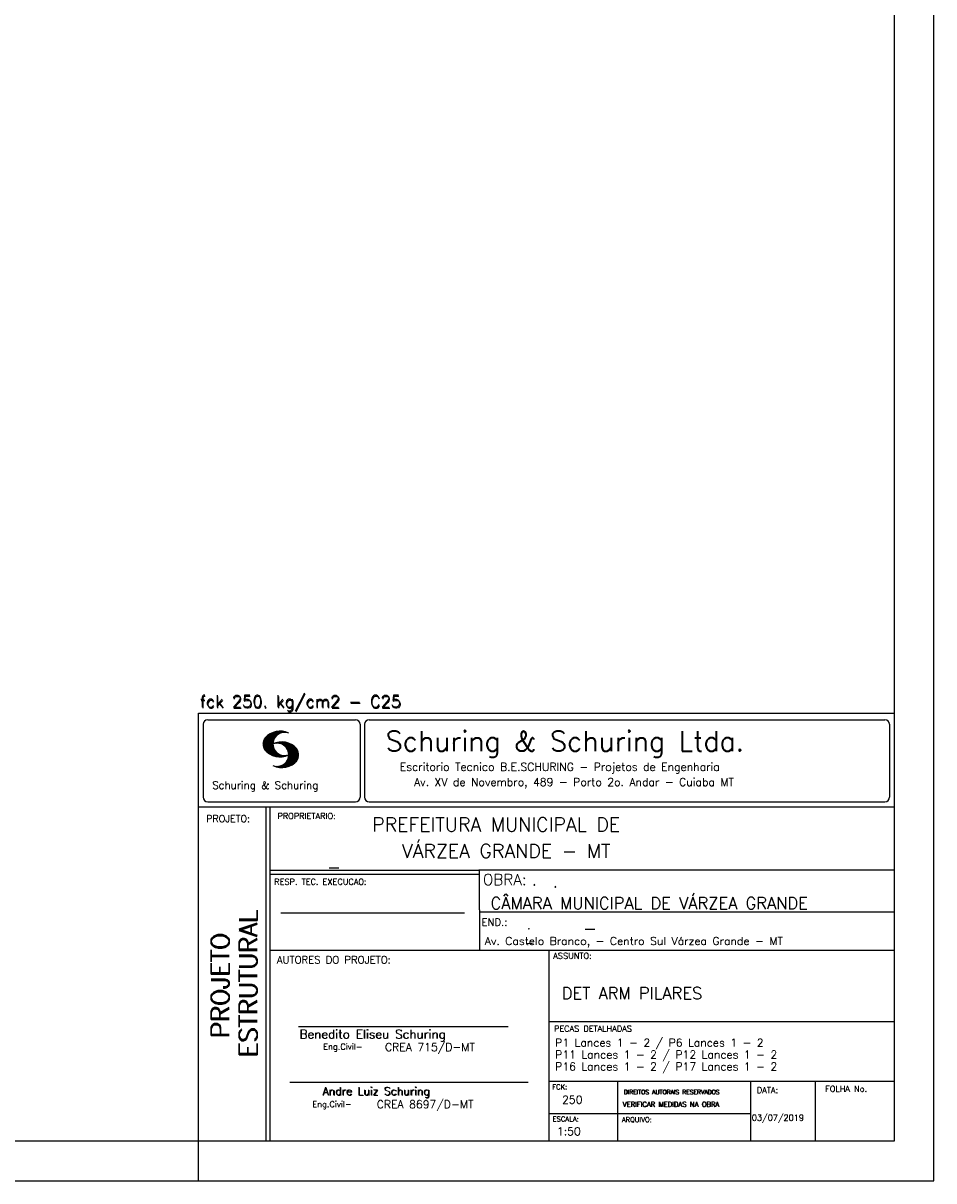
# Model space of a CAD drawing. Extents: x 0 to 84.1, y 0 to 59.4.
# Tile 4 of 6: x 61.2 to 84.1, y 0 to 29.1. Entities that reach past the tile are written whole.
import ezdxf

# ---------------------------------------------------------------- set-up
doc = ezdxf.new("R2010")
doc.units = 0
doc.layers.add('1', color=1, linetype='CONTINUOUS')
doc.layers.add('2', color=2, linetype='CONTINUOUS')
doc.styles.get("Standard").update_dxf_attribs({"font": 'ROMANS.SHX'})

msp = doc.modelspace()

# ---------------------------------------------------------------- linework, layer by layer
at = {"layer": '2', "linetype": 'CONTINUOUS'}
for p, q in [((84.100006, 0), (84.100006, 59.400002)), ((65.600006, 11.755142), (83.100006, 11.755135)), ((65.600006, 1), (65.600006, 11.755142)), ((65.715988, 11.477417), (65.715988, 9.648308)), ((65.832489, 11.593918), (69.548996, 11.593918)), ((69.665497, 11.477417), (69.665497, 9.648308)), ((69.778748, 11.477417), (69.778748, 9.648308)), ((69.895248, 11.593918), (82.867508, 11.593918)), ((82.984009, 11.477417), (82.984009, 9.648308)), ((67.221771, 10.985771), (67.52832, 11.29232)), ((67.222122, 10.971992), (67.545929, 11.295792)), ((67.222168, 11.000305), (67.508011, 11.286148)), ((67.222488, 10.958214), (67.56427, 11.300003)), ((67.224365, 11.016647), (67.488403, 11.280685)), ((67.224472, 10.94606), (67.581131, 11.302727)), ((67.226578, 11.03299), (67.465408, 11.271812)), ((67.2267, 10.934158), (67.596313, 11.303772)), ((67.228943, 10.922256), (67.612335, 11.305649)), ((67.232178, 10.911354), (67.626831, 11.306015)), ((67.232437, 11.052986), (67.439468, 11.26001)), ((67.235916, 10.900948), (67.642014, 11.307053)), ((67.239258, 11.073952), (67.410522, 11.245209)), ((67.239655, 10.890556), (67.656281, 11.307182)), ((67.243561, 10.880333), (67.66925, 11.306015)), ((67.248611, 10.871239), (67.520584, 11.143219)), ((67.252747, 11.10157), (67.374313, 11.223145)), ((67.253647, 10.862129), (67.502121, 11.110611)), ((67.258682, 10.853035), (67.491592, 11.085945)), ((67.264267, 10.84449), (67.483597, 11.06382)), ((67.608673, 11.2313), (67.68306, 11.305702)), ((67.638062, 11.246552), (67.69574, 11.30423)), ((67.662872, 11.257233), (67.708405, 11.302757)), ((67.681976, 11.262199), (67.721237, 11.30146)), ((67.702469, 11.268562), (67.733063, 11.299149)), ((67.718491, 11.270424), (67.744904, 11.296837)), ((67.734482, 11.272285), (67.757004, 11.294807)), ((67.750473, 11.274147), (67.768555, 11.292221)), ((67.270782, 10.836868), (67.47966, 11.045746)), ((67.277298, 10.829247), (67.475876, 11.027817)), ((67.283813, 10.821625), (67.474167, 11.011971)), ((67.290558, 10.814232), (67.473114, 10.99678)), ((67.296936, 10.807419), (67.470306, 10.980797)), ((67.304733, 10.800133), (67.473206, 10.968597)), ((67.311829, 10.793083), (67.474121, 10.955383)), ((67.319168, 10.786293), (67.475159, 10.942276)), ((67.326828, 10.779808), (67.477615, 10.930595)), ((67.334488, 10.773323), (67.480087, 10.918922)), ((67.342133, 10.766846), (67.482544, 10.907249)), ((67.350098, 10.760674), (67.485901, 10.896469)), ((67.358337, 10.754768), (67.489655, 10.886078)), ((67.366577, 10.748863), (67.493408, 10.875694)), ((67.374802, 10.742966), (67.497208, 10.865356)), ((67.383392, 10.737427), (67.502075, 10.856102)), ((67.392227, 10.732109), (67.506958, 10.84684)), ((67.401062, 10.726807), (67.511841, 10.837578)), ((67.409882, 10.721497), (67.516922, 10.828537)), ((67.419189, 10.71666), (67.522842, 10.820305)), ((67.428635, 10.711967), (67.528748, 10.812088)), ((67.43808, 10.707275), (67.534668, 10.803864)), ((67.44754, 10.702599), (67.540802, 10.79586)), ((67.457642, 10.698563), (67.547699, 10.78862)), ((67.467743, 10.694519), (67.554611, 10.781387)), ((67.477829, 10.690483), (67.561508, 10.774155)), ((67.531494, 10.998619), (67.546158, 11.013283)), ((67.548691, 11.001663), (67.565323, 11.018303)), ((67.563156, 11.001991), (67.584885, 11.023735)), ((67.577606, 11.002319), (67.601898, 11.026611)), ((67.592072, 11.002647), (67.619476, 11.030045)), ((67.604584, 11.001007), (67.635239, 11.03167)), ((67.617233, 10.999535), (67.651505, 11.033806)), ((67.62999, 10.998154), (67.666199, 11.034363)), ((67.64122, 10.995239), (67.680893, 11.03492)), ((67.652435, 10.992317), (67.695602, 11.035484)), ((67.664337, 10.990074), (67.708984, 11.034729)), ((67.671295, 10.38913), (68.095734, 10.813568)), ((67.674881, 10.986488), (67.72316, 11.034767)), ((67.684326, 10.981789), (67.736191, 11.033653)), ((67.685135, 10.388832), (68.100952, 10.804665)), ((67.694321, 10.977654), (67.748459, 11.031792)), ((67.698959, 10.388527), (68.104996, 10.794571)), ((67.704605, 10.973801), (67.761597, 11.0308)), ((67.713776, 10.389206), (68.107529, 10.782967)), ((67.71431, 10.969368), (67.773758, 11.028824)), ((67.722412, 10.963333), (67.785233, 11.026146)), ((67.728806, 10.390091), (68.110825, 10.77211)), ((67.732498, 10.959282), (67.797607, 11.024391)), ((67.740387, 10.953033), (67.808838, 11.021484)), ((67.749115, 10.947632), (67.819702, 11.018219)), ((67.756165, 10.940536), (67.830765, 11.015137)), ((67.765198, 10.93544), (67.841873, 11.012115)), ((67.77211, 10.928207), (67.852234, 11.008339)), ((67.779831, 10.921783), (67.86261, 11.004555)), ((67.785919, 10.913734), (67.873306, 11.001122)), ((67.794006, 10.907692), (67.883316, 10.997002)), ((67.799911, 10.899467), (67.892731, 10.992279)), ((67.806625, 10.892029), (67.902451, 10.987854)), ((67.811752, 10.883018), (67.912231, 10.983505)), ((67.817657, 10.874802), (67.921875, 10.979012)), ((67.822357, 10.554344), (68.091095, 10.823074)), ((67.823761, 10.866768), (67.930435, 10.973442)), ((67.829498, 10.858353), (67.940002, 10.968857)), ((67.833527, 10.848244), (67.948654, 10.963379)), ((67.838394, 10.838989), (67.957047, 10.957634)), ((67.840729, 10.586838), (68.086777, 10.832893)), ((67.843323, 10.829773), (67.965561, 10.952019)), ((67.848358, 10.817596), (67.975677, 10.944923)), ((67.848709, 10.608963), (68.081818, 10.842072)), ((67.852341, 10.806755), (67.985031, 10.939453)), ((67.856201, 10.794724), (67.99379, 10.932312)), ((67.856934, 10.63131), (68.075089, 10.849472)), ((67.859863, 10.781189), (68.003067, 10.924393)), ((67.860703, 10.649239), (68.070358, 10.858894)), ((67.862656, 10.768639), (68.011749, 10.91774)), ((67.865173, 10.667847), (68.063507, 10.866165)), ((67.865234, 10.753647), (68.02092, 10.90934)), ((67.866241, 10.683037), (68.057556, 10.874352)), ((67.866318, 10.73967), (68.029205, 10.90255)), ((67.867294, 10.698235), (68.049774, 10.880722)), ((67.867905, 10.725861), (68.036682, 10.894646)), ((67.868118, 10.711845), (68.043793, 10.887527)), ((67.488205, 10.686714), (67.568588, 10.767105)), ((67.499008, 10.683372), (67.576477, 10.760849)), ((67.509796, 10.680031), (67.584366, 10.754601)), ((67.520599, 10.676697), (67.592255, 10.74836)), ((67.532074, 10.674026), (67.600327, 10.742287)), ((67.543625, 10.671448), (67.609238, 10.737053)), ((67.555176, 10.668869), (67.618134, 10.731819)), ((67.5672, 10.666748), (67.627045, 10.726585)), ((67.579605, 10.665009), (67.636261, 10.721664)), ((67.591995, 10.663277), (67.646255, 10.717522)), ((67.604782, 10.661919), (67.65625, 10.713379)), ((67.618134, 10.66114), (67.666229, 10.709244)), ((67.6315, 10.660355), (67.67691, 10.705772)), ((67.645309, 10.660042), (67.688126, 10.70285)), ((67.65976, 10.660355), (67.699341, 10.699936)), ((67.67421, 10.660667), (67.710678, 10.697136)), ((67.690598, 10.661674), (67.723846, 10.694931)), ((67.70816, 10.663521), (67.737625, 10.692986)), ((67.725296, 10.665939), (67.750778, 10.691422)), ((67.741867, 10.668861), (67.765747, 10.692741)), ((67.744095, 10.391251), (68.114105, 10.761261)), ((67.760269, 10.672806), (67.780136, 10.69268)), ((67.760544, 10.393555), (68.11557, 10.748596)), ((67.776978, 10.395859), (68.117249, 10.736137)), ((67.780106, 10.677895), (67.794464, 10.692261)), ((67.794464, 10.692261), (67.796539, 10.694336)), ((67.794861, 10.399597), (68.118942, 10.723679)), ((67.798126, 10.683296), (67.810562, 10.69574)), ((67.813049, 10.403664), (68.118515, 10.709122)), ((67.817169, 10.689835), (67.825378, 10.698044)), ((67.832825, 10.409302), (68.118134, 10.694611)), ((67.833084, 10.695976), (67.839569, 10.702461)), ((67.853302, 10.415634), (68.117767, 10.680092)), ((67.876404, 10.424599), (68.113495, 10.66169)), ((67.901276, 10.435333), (68.110229, 10.644287)), ((67.929581, 10.449501), (68.101624, 10.621544)), ((67.966125, 10.471909), (68.08902, 10.594803)), ((68.045029, 10.536674), (68.057724, 10.54937)), ((67.550323, 10.409546), (67.562592, 10.421799)), ((67.561462, 10.40654), (67.576416, 10.421486)), ((67.572601, 10.403542), (67.590225, 10.421173)), ((67.583755, 10.400551), (67.606155, 10.422958)), ((67.595673, 10.398346), (67.622162, 10.424828)), ((67.607605, 10.396141), (67.639587, 10.428116)), ((67.619553, 10.393929), (67.658707, 10.43309)), ((67.632141, 10.392387), (67.679932, 10.440178)), ((67.644958, 10.391075), (67.704071, 10.450188)), ((67.657776, 10.389755), (67.737152, 10.469131)), ((65.600006, 9.399994), (83.100006, 9.399994)), ((65.832489, 9.531807), (69.548996, 9.531807)), ((67.300385, 5.799995), (67.300385, 9.399994)), ((67.400391, 5.799995), (67.400391, 9.399994)), ((69.895248, 9.531807), (82.867508, 9.531807)), ((83.100006, 9.399994), (83.100006, 1)), ((72.668579, 7.799995), (67.400391, 7.799995)), ((72.668579, 7.699995), (67.400391, 7.699995)), ((83.100006, 7.814748), (72.656072, 7.814748)), ((72.668579, 6.816429), (72.668579, 7.814748)), ((67.670311, 6.739054), (72.288887, 6.739054)), ((72.668579, 6.816429), (72.668579, 5.799995)), ((72.668579, 6.7647), (83.100006, 6.764707)), ((67.300385, 1), (67.300385, 5.799995)), ((67.400391, 1), (67.400391, 5.799995)), ((67.400391, 5.799995), (83.100006, 5.799995)), ((74.420959, 4.799995), (74.420959, 5.799995)), ((74.420959, 1), (74.420959, 4.799995)), ((68.11142, 3.880456), (73.389854, 3.880456)), ((74.420958, 4.005768), (83.100005, 4.005775)), ((67.897606, 2.480272), (73.894493, 2.480272)), ((74.420959, 2.505768), (83.100006, 2.505775)), ((76.14679, 1), (76.14679, 2.505775)), ((79.496475, 1), (79.496475, 2.505775)), ((81.120974, 1), (81.120974, 2.505774)), ((74.420959, 1.691734), (79.496475, 1.691742)), ((65.600006, 0), (65.600006, 1)), ((83.100006, 1), (65.600006, 1)), ((0, 0), (84.100006, 0))]:
    msp.add_line(p, q, dxfattribs=at)
msp.add_lwpolyline([(83.100006, 1), (2.5, 1), (2.5, 58.400002), (83.100006, 58.400002), (83.100006, 1)], dxfattribs=at)
for centre, radius, start, end in [((65.832489, 11.477417), 0.116502, 90, 180), ((69.548996, 11.477417), 0.116502, 0, 90), ((69.895248, 11.477417), 0.116502, 90, 180), ((82.867508, 11.477417), 0.116502, 0, 90), ((67.465149, 10.982269), 0.243989, 140.229431, 231.895096), ((67.648087, 10.815277), 0.491555, 63.393265, 138.909058), ((67.763229, 10.98333), 0.291044, 68.851509, 291.148499), ((67.648087, 11.15139), 0.491555, 218.229782, 296.60672), ((67.692337, 10.543831), 0.491555, 41.090942, 116.606735), ((67.577194, 10.711891), 0.291044, 248.851501, 111.148491), ((67.875275, 10.710823), 0.243989, 308.104889, 39.770576), ((67.692337, 10.879951), 0.491555, 243.393265, 321.770233), ((65.832489, 9.648308), 0.116502, 180, 270), ((69.548996, 9.648308), 0.116502, 270, 0), ((69.895248, 9.648308), 0.116502, 180, 270), ((82.867508, 9.648308), 0.116502, 270, 0)]:
    msp.add_arc(centre, radius, start, end, dxfattribs=at)

# ---------------------------------------------------------------- texts
at = {"layer": '1', "linetype": 'CONTINUOUS'}
for s, height, p in [('PREFEITURA MUNICIPAL DE', 0.35, (69.967754, 8.785075)), ('VÁRZEA GRANDE - MT', 0.35, (70.716987, 8.118506)), ('_', 0.35, (68.88924, 7.899706)), ('.', 0.3, (73.984333, 7.423969)), ('.', 0.35, (74.501919, 7.371094)), ('CÂMARA MUNICIPAL DE VÁRZEA GRANDE', 0.3, (72.946369, 6.831837)), ('Av. Castelo Branco, - Centro Sul Várzea Grande - MT', 0.2, (72.803273, 5.930193)), ('.', 0.2, (73.86333, 6.322955)), ('_', 0.35, (75.330094, 6.362007)), ('_', 0.2, (73.86333, 5.982955)), ('DET ARM PILARES', 0.3, (74.737424, 4.567268)), ('P1 Lances 1 - 2 / P6 Lances 1 - 2', 0.2, (74.571808, 3.37457)), ('P11 Lances 1 - 2 / P12 Lances 1 - 2', 0.2, (74.571808, 3.07457)), ('P16 Lances 1 - 2 / P17 Lances 1 - 2', 0.2, (74.571808, 2.77457)), ('250', 0.2, (74.745692, 1.940266)), ('03/07/2019', 0.15, (79.520414, 1.512631))]:
    msp.add_text(s, height=height, dxfattribs=at).set_placement(p)
at = {"layer": '2', "linetype": 'CONTINUOUS'}
for s, height, p in [('fck 250. kg/cm2 - C25', 0.3, (65.628578, 11.907463)), ('fck 250. kg/cm2 - C25', 0.3, (65.641754, 11.880586)), ('Schuring & Schuring Ltda.', 0.5, (70.306839, 10.806786)), ('Escritorio Tecnico B.E.SCHURING - Projetos de Engenharia', 0.2, (70.664673, 10.308487)), ('Schuring & Schuring', 0.19, (65.944336, 9.851486)), ('Av. XV de Novembro, 489 - Porto 2o. Andar - Cuiaba MT', 0.2, (71.023193, 9.925888)), ('PROJETO:', 0.175, (65.793152, 9.02159)), ('PROPRIETARIO:', 0.15, (67.584534, 9.097366)), ('RESP. TEC. EXECUCAO:', 0.15, (67.506004, 7.444514)), ('OBRA:', 0.278755, (72.755102, 7.434759)), ('END.:', 0.185837, (72.717902, 6.410233)), ('AUTORES DO PROJETO:', 0.185837, (67.572014, 5.463953)), ('ASSUNTO:', 0.15, (74.525462, 5.581304)), ('Benedito Eliseu Schuring', 0.22, (68.138321, 3.577287)), ('Benedito Eliseu Schuring', 0.22, (68.149795, 3.577287)), ('PECAS DETALHADAS', 0.15, (74.54287, 3.751117)), ('Eng.Civil-', 0.15, (68.737209, 3.298847)), ('CREA 715/D-MT', 0.2, (70.290742, 3.262761)), ('Andre Luiz Schuring', 0.2, (68.716738, 2.158081)), ('Andre Luiz Schuring', 0.2, (68.734296, 2.149201)), ('FCK:', 0.125, (74.500763, 2.299423)), ('DATA:', 0.15, (79.648044, 2.2071)), ('FOLHA No.', 0.15, (81.365514, 2.23814)), ('CREA 8697/D-MT', 0.2, (70.08334, 1.825346)), ('DIREITOS AUTORAIS RESERVADOS', 0.11, (76.294724, 2.176125)), ('DIREITOS AUTORAIS RESERVADOS', 0.11, (76.303696, 2.176125)), ('Eng.Civil-', 0.15, (68.462773, 1.853248)), ('VERIFICAR MEDIDAS NA OBRA', 0.125, (76.271484, 1.861862)), ('VERIFICAR MEDIDAS NA OBRA', 0.125, (76.280457, 1.861862)), ('ESCALA:', 0.125, (74.507034, 1.490738)), ('ARQUIVO:', 0.125, (76.249054, 1.475601)), ('1:50', 0.2, (74.617035, 1.144112))]:
    msp.add_text(s, height=height, dxfattribs=at).set_placement(p)
for s, p in [('ESTRUTURAL', (67.07373, 3.12536)), ('ESTRUTURAL', (67.07373, 3.094507)), ('PROJETO', (66.369095, 3.606125)), ('PROJETO', (66.369095, 3.575272))]:
    msp.add_text(s, height=0.45, rotation=90, dxfattribs=at).set_placement(p)

doc.saveas('drawing.dxf')
